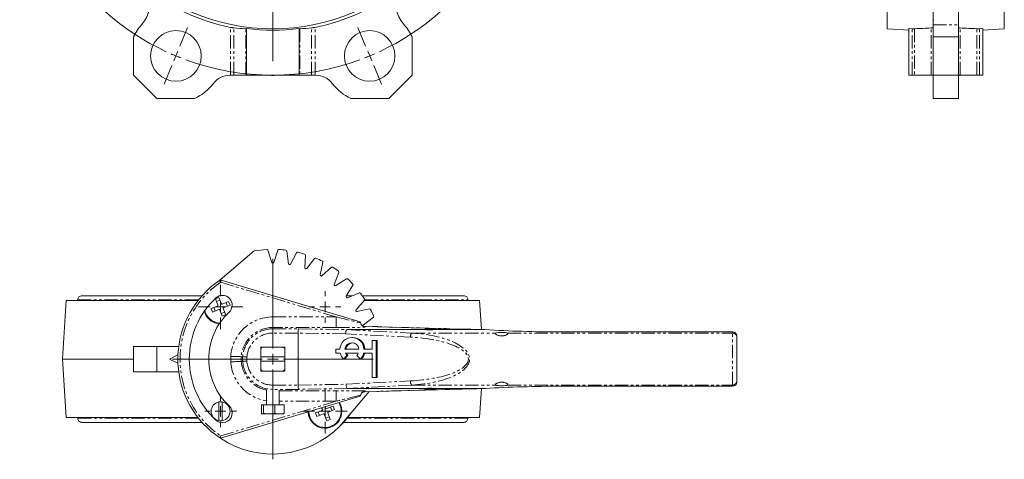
# Model space of a CAD drawing. Header units: millimetres. Extents: x 64 to 548, y -48 to 513.
# Tile 1 of 5: x 64 to 531, y -48 to 160. Entities that reach past the tile are written whole.
import ezdxf

# ---------------------------------------------------------------- set-up
doc = ezdxf.new("R2010")
doc.units = ezdxf.units.MM
doc.linetypes.add('PHANTOM', pattern=[12.7, 6.35, -1.27, 1.27, -1.27, 1.27, -1.27])

# ---------------------------------------------------------------- blocks, each defined once
blk = doc.blocks.new('SW_CENTERMARKSYMBOL_0')
at = {"color": 0, "linetype": 'Continuous', "lineweight": 0}
for p, q in [((-1.91, 4.62), (-5.55, 13.4)), ((93.76, 4.62), (97.39, 13.4)), ((0, 0), (-0.96, 2.31)), ((0, 0), (0.96, -2.31)), ((45.92, -105.87), (45.92, 2.5)), ((91.84, 0), (90.89, -2.31)), ((91.84, 0), (92.8, 2.31)), ((1.91, -4.62), (5.55, -13.4)), ((89.93, -4.62), (86.3, -13.4)), ((40.92, -110.87), (-67.44, -110.87)), ((45.92, -110.87), (43.42, -110.87)), ((45.92, -110.87), (45.92, -108.37)), ((45.92, -110.87), (45.92, -113.37)), ((45.92, -110.87), (48.42, -110.87)), ((50.92, -110.87), (159.29, -110.87)), ((45.92, -115.87), (45.92, -224.23)), ((1.91, -217.11), (5.55, -208.33)), ((89.93, -217.11), (86.3, -208.33)), ((0, -221.73), (-0.96, -224.04)), ((0, -221.73), (0.96, -219.42)), ((91.84, -221.73), (90.89, -219.42)), ((91.84, -221.73), (92.8, -224.04)), ((-1.91, -226.35), (-5.55, -235.13)), ((93.76, -226.35), (97.39, -235.13))]:
    blk.add_line(p, q, dxfattribs=at)
for start, end in [(69.8873, 110.1127), (112.5, 113.6937), (111.3063, 112.5), (67.5, 68.6937), (66.3063, 67.5), (114.8873, 245.1127), (294.8873, 65.1127), (246.3063, 247.5), (247.5, 248.6937), (249.8873, 290.1127), (291.3063, 292.5), (292.5, 293.6937)]:
    blk.add_arc((45.92, -110.87), 120, start, end, dxfattribs=at)
blk = doc.blocks.new('SW_CENTERMARKSYMBOL_1')
at = {"color": 0, "linetype": 'Continuous', "lineweight": 0}
for p, q in [((0, 5), (0, 10.5)), ((-5, 0), (-10.5, 0)), ((0, 0), (-2.5, 0)), ((0, 0), (0, 2.5)), ((0, 0), (0, -2.5)), ((0, 0), (2.5, 0)), ((5, 0), (10.5, 0)), ((0, -5), (0, -10.5))]:
    blk.add_line(p, q, dxfattribs=at)
blk = doc.blocks.new('SW_CENTERMARKSYMBOL_2')
at = {"color": 0, "linetype": 'Continuous', "lineweight": 0}
for p, q in [((0, 5), (0, 47.5)), ((-5, 0), (-47.5, 0)), ((0, 0), (-2.5, 0)), ((0, 0), (0, 2.5)), ((0, 0), (0, -2.5)), ((0, 0), (2.5, 0)), ((5, 0), (47.5, 0)), ((0, -5), (0, -47.5))]:
    blk.add_line(p, q, dxfattribs=at)
blk = doc.blocks.new('SW_CENTERMARKSYMBOL_3')
at = {"color": 0, "linetype": 'Continuous', "lineweight": 0}
for p, q in [((0, 5), (0, 10.5)), ((-5, 0), (-10.5, 0)), ((0, 0), (-2.5, 0)), ((0, 0), (0, 2.5)), ((0, 0), (0, -2.5)), ((0, 0), (2.5, 0)), ((5, 0), (10.5, 0)), ((0, -5), (0, -10.5))]:
    blk.add_line(p, q, dxfattribs=at)
blk = doc.blocks.new('SW_CENTERMARKSYMBOL_4')
at = {"color": 0, "linetype": 'Continuous', "lineweight": 0}
for p, q in [((0, 5), (0, 7.5)), ((-5, 0), (-7.5, 0)), ((0, 0), (-2.5, 0)), ((0, 0), (0, 2.5)), ((0, 0), (0, -2.5)), ((0, 0), (2.5, 0)), ((5, 0), (7.5, 0)), ((0, -5), (0, -7.5))]:
    blk.add_line(p, q, dxfattribs=at)
blk = doc.blocks.new('SW_CENTERMARKSYMBOL_5')
at = {"color": 0, "linetype": 'Continuous', "lineweight": 0}
for p, q in [((0, 5), (0, 7.5)), ((-5, 0), (-7.5, 0)), ((0, 0), (-2.5, 0)), ((0, 0), (0, 2.5)), ((0, 0), (0, -2.5)), ((0, 0), (2.5, 0)), ((5, 0), (7.5, 0)), ((0, -5), (0, -7.5))]:
    blk.add_line(p, q, dxfattribs=at)

msp = doc.modelspace()

# ---------------------------------------------------------------- linework, layer by layer
at = {"color": 7, "linetype": 'Continuous', "lineweight": 15}
for p, q in [((475.73, 155.87), (475.73, 351.87)), ((531.23, 351.87), (531.23, 155.87)), ((497.48, 174.57), (497.48, 157.8)), ((509.48, 157.8), (509.48, 174.57)), ((497.84, 159.97), (497.44, 159.97)), ((171.94, 156.02), (171.94, 133.87)), ((196.94, 133.87), (196.94, 156.02)), ((475.73, 155.87), (485.98, 155.22)), ((487.57, 155.92), (485.98, 156.02)), ((485.98, 133.87), (485.98, 156.02)), ((497.48, 157.8), (497.48, 152)), ((509.48, 157.8), (509.48, 152)), ((520.98, 156.02), (519.39, 155.92)), ((520.98, 156.02), (520.98, 133.87)), ((520.98, 155.22), (531.23, 155.87)), ((118.44, 152), (118.44, 133.87)), ((250.44, 133.87), (250.44, 152)), ((509.48, 152), (497.48, 152)), ((497.48, 152), (497.48, 133.87)), ((509.48, 152), (509.48, 133.87)), ((118.44, 133.87), (129.44, 122.87)), ((164.17, 133.87), (164.4, 133.87)), ((164.4, 133.87), (166.04, 133.87)), ((166.04, 133.87), (171.58, 133.87)), ((171.58, 133.87), (171.94, 133.87)), ((171.94, 133.87), (196.94, 133.87)), ((183.46, 133.77), (183.46, 133.87)), ((183.78, 133.77), (184.65, 133.77)), ((184.65, 133.77), (184.65, 133.87)), ((184.65, 133.77), (184.86, 133.77)), ((184.86, 133.77), (184.86, 133.87)), ((185.31, 133.77), (185.31, 133.87)), ((196.94, 133.87), (197.3, 133.87)), ((197.3, 133.87), (202.84, 133.87)), ((202.84, 133.87), (204.48, 133.87)), ((204.48, 133.87), (204.71, 133.87)), ((239.44, 122.87), (250.44, 133.87)), ((485.98, 133.87), (487.57, 133.87)), ((487.57, 133.87), (488.71, 133.87)), ((488.71, 133.87), (496.63, 133.87)), ((496.63, 133.87), (497.48, 133.87)), ((509.48, 133.87), (497.48, 133.87)), ((497.48, 133.87), (497.48, 122.87)), ((509.48, 133.87), (509.48, 122.87)), ((509.48, 133.87), (510.33, 133.87)), ((509.48, 133.77), (510.06, 133.77)), ((510.06, 133.77), (510.06, 133.87)), ((510.33, 133.87), (518.25, 133.87)), ((518.25, 133.87), (519.39, 133.87)), ((519.39, 133.87), (520.98, 133.87)), ((129.44, 122.87), (147.38, 122.87)), ((221.5, 122.87), (239.44, 122.87)), ((497.48, 122.87), (509.48, 122.87)), ((158.33, 36), (175.58, 50.58)), ((182.08, 50.92), (183.97, 45.16)), ((184.91, 45.17), (186.78, 50.93)), ((191.07, 50.55), (191.94, 44.55)), ((192.85, 44.39), (195.7, 49.73)), ((199.86, 48.62), (199.67, 42.56)), ((200.55, 42.24), (204.28, 47.01)), ((208.19, 45.19), (206.94, 39.26)), ((207.75, 38.79), (212.26, 42.84)), ((215.79, 40.37), (213.53, 34.75)), ((214.25, 34.15), (219.39, 37.35)), ((160.02, 36.71), (225.86, 16.94)), ((222.43, 34.31), (219.24, 29.16)), ((157.24, 27.91), (158.89, 28.56)), ((158.89, 28.56), (160.09, 25.53)), ((222.08, 29.34), (219.36, 29.34)), ((219.84, 28.44), (225.46, 30.71)), ((86.44, 27.09), (84.69, -0.66)), ((86.44, 27.09), (149.02, 27.09)), ((91.94, 27.34), (91.94, 27.09)), ((155.22, 23.3), (158.26, 24.49)), ((157.12, 22.13), (156.47, 23.79)), ((158.43, 24.88), (157.24, 27.91)), ((157.73, 26.66), (159.38, 27.31)), ((160.47, 25.36), (163.51, 26.55)), ((164.16, 24.89), (161.12, 23.7)), ((162.26, 26.06), (162.91, 24.4)), ((163.51, 26.55), (164.16, 24.89)), ((227.93, 27.18), (223.89, 22.66)), ((227.85, 27.09), (282.44, 27.09)), ((276.94, 27.09), (276.94, 27.34)), ((283.31, 13.34), (282.44, 27.09)), ((155.88, 21.64), (155.22, 23.3)), ((158.91, 22.83), (155.88, 21.64)), ((160.49, 19.63), (159.3, 22.66)), ((161.66, 21.53), (160, 20.88)), ((162.15, 20.28), (160.49, 19.63)), ((160.96, 23.31), (162.15, 20.28)), ((224.35, 21.85), (230.28, 23.11)), ((232.1, 19.2), (227.34, 15.46)), ((228.1, 14.82), (228.07, 14.82)), ((274.25, 13.56), (228.1, 14.82)), ((231.77, 14.72), (233.71, 14.79)), ((196.44, -12.99), (196.44, 11.68)), ((219.87, 13.3), (256.96, 13.3)), ((222.41, 9.58), (221.95, 9.58)), ((256.94, 13.8), (256.44, 13.51)), ((256.44, 13.51), (256.44, 13.38)), ((260.23, 13.51), (256.44, 13.51)), ((256.94, 13.8), (259.95, 13.8)), ((259.95, 13.8), (260.2, 13.8)), ((260.2, 13.8), (260.94, 13.8)), ((260.23, 13.51), (260.23, 13.2)), ((261.44, 13.51), (260.48, 13.51)), ((260.48, 13.23), (260.48, 13.51)), ((260.92, 13.3), (284.99, 13.3)), ((261.44, 13.51), (260.94, 13.8)), ((261.44, 13.38), (261.44, 13.51)), ((274.25, 13.56), (274.22, 13.56)), ((402.44, 12.24), (320.99, 12.24)), ((320.99, 12.24), (320.99, 12.22)), ((402.44, 12.24), (402.44, 12.22)), ((404.44, 10.22), (404.44, 9.71)), ((404.44, 9.71), (404.44, -11.02)), ((118.44, 5.34), (118.44, -6.66)), ((129.44, 5.34), (118.44, 5.34)), ((129.44, 5.34), (129.44, -6.66)), ((139.84, 5.34), (129.44, 5.34)), ((190.09, 4.99), (178.79, 4.99)), ((178.79, 4.99), (178.79, -6.31)), ((190.09, -6.31), (190.09, 4.99)), ((231.47, 8.09), (231.47, 4.09)), ((233.38, 8.09), (231.47, 8.09)), ((233.38, -9.41), (233.38, 8.09)), ((233.38, 8.09), (233.84, 8.09)), ((233.84, -9.41), (233.84, 8.09)), ((139.49, 1.34), (135.44, -0.66)), ((170.14, 0.44), (169.49, 0.47)), ((178.79, 0.34), (190.09, 0.34)), ((214.34, 4.09), (214.34, 2.09)), ((216.26, 4.09), (214.34, 4.09)), ((214.34, 2.09), (216.42, 2.09)), ((219.6, 1.11), (217.91, -0.66)), ((220.05, 1.11), (218.37, -0.66)), ((218.66, 4.09), (225.25, 4.09)), ((224.97, 2.09), (218.94, 2.09)), ((219.6, 1.11), (220.05, 1.11)), ((225.99, -0.66), (224.31, 1.11)), ((227.49, 2.09), (231.47, 2.09)), ((231.47, 4.09), (227.64, 4.09)), ((231.47, 2.09), (231.47, -9.41)), ((84.69, -0.66), (86.44, -28.41)), ((84.69, -0.66), (118.44, -0.66)), ((135.44, -0.66), (139.49, -2.66)), ((169.49, -1.78), (170.14, -1.75)), ((190.09, -1.66), (178.79, -1.66)), ((217.91, -0.66), (218.37, -0.66)), ((225.99, -0.66), (226.45, -0.66)), ((129.44, -6.66), (118.44, -6.66)), ((139.84, -6.66), (129.44, -6.66)), ((178.79, -6.31), (190.09, -6.31)), ((231.47, -9.41), (233.38, -9.41)), ((233.38, -9.41), (233.84, -9.41)), ((320.99, -13.55), (320.99, -13.54)), ((320.99, -13.55), (402.44, -13.55)), ((402.44, -13.55), (402.44, -13.54)), ((404.44, -11.02), (404.44, -11.54)), ((225.86, -18.25), (159.57, -38.16)), ((181.44, -15.09), (181.44, -22.31)), ((187.44, -22.31), (187.44, -15.4)), ((230.13, -16.08), (216.26, -32.47)), ((220.08, -14.6), (257.01, -14.6)), ((228.07, -16.13), (228.1, -16.13)), ((228.1, -16.13), (274.25, -14.87)), ((256.44, -14.69), (256.44, -14.7)), ((256.44, -14.7), (256.73, -15.2)), ((256.44, -14.7), (260.23, -14.7)), ((260.07, -15.2), (256.73, -15.2)), ((260.07, -15.2), (260.32, -15.2)), ((260.23, -14.52), (260.23, -14.7)), ((261.15, -15.2), (260.32, -15.2)), ((260.48, -14.7), (260.48, -14.54)), ((260.48, -14.7), (261.44, -14.7)), ((260.87, -14.6), (285.16, -14.6)), ((261.15, -15.2), (261.44, -14.7)), ((261.44, -14.7), (261.44, -14.69)), ((274.22, -14.87), (274.25, -14.87)), ((282.44, -28.41), (283.31, -14.65)), ((158.89, -29.83), (158.89, -20.98)), ((160.49, -20.98), (160.49, -29.83)), ((179.02, -22.31), (179.02, -26.23)), ((179.02, -22.31), (180.02, -22.31)), ((180.02, -22.31), (180.02, -26.23)), ((180.02, -22.31), (185.44, -22.31)), ((185.44, -22.31), (185.44, -26.23)), ((185.44, -22.31), (189.87, -22.31)), ((189.87, -22.31), (189.87, -26.23)), ((209.29, -23.22), (209.58, -23.97)), ((209.97, -24.14), (213.01, -22.95)), ((213.01, -22.95), (213.66, -24.61)), ((182.73, -26.68), (179.52, -26.68)), ((182.73, -26.68), (187.65, -26.68)), ((187.65, -26.68), (189.44, -26.68)), ((204.72, -26.2), (207.76, -25.01)), ((205.37, -27.86), (204.72, -26.2)), ((208.41, -26.67), (205.37, -27.86)), ((206.62, -27.37), (205.97, -25.71)), ((207.93, -24.62), (207.58, -23.74)), ((209.99, -29.87), (208.8, -26.84)), ((211.15, -27.97), (209.5, -28.62)), ((210.45, -26.19), (211.64, -29.22)), ((213.66, -24.61), (210.62, -25.8)), ((211.76, -23.44), (212.41, -25.1)), ((149.02, -28.41), (86.44, -28.41)), ((91.94, -28.41), (91.94, -28.66)), ((211.64, -29.22), (209.99, -29.87)), ((282.44, -28.41), (219.7, -28.41)), ((276.94, -28.66), (276.94, -28.41))]:
    msp.add_line(p, q, dxfattribs=at)
at = {"color": 8, "linetype": 'PHANTOM', "lineweight": 0}
for p, q in [((164.4, 133.87), (164.4, 156.54)), ((166.04, 133.87), (166.04, 156.27)), ((171.58, 133.87), (171.58, 155.89)), ((197.3, 155.89), (197.3, 133.87)), ((202.84, 133.87), (202.84, 156.27)), ((204.48, 133.87), (204.48, 156.54)), ((487.57, 133.87), (487.57, 155.92)), ((488.71, 155.89), (488.71, 133.87)), ((496.63, 133.87), (496.63, 156.27)), ((497.48, 157.8), (509.48, 157.8)), ((510.33, 133.87), (510.33, 156.27)), ((518.25, 133.87), (518.25, 155.89)), ((519.39, 133.87), (519.39, 155.92)), ((183.78, 133.77), (183.78, 133.87)), ((159.73, 35.75), (159.17, 36.58)), ((159.73, 35.75), (160.02, 36.71)), ((214.42, 19.33), (159.73, 35.75)), ((91.94, 27.34), (149.21, 27.34)), ((228.03, 27.34), (276.94, 27.34)), ((184.44, 14.33), (184.44, 19.33)), ((184.44, 19.33), (214.42, 19.33)), ((214.42, 14.33), (214.42, 19.33)), ((184.44, 13.69), (184.44, 14.33)), ((214.42, 14.33), (184.44, 14.33)), ((274.22, 13.56), (228.07, 14.82)), ((184.44, 13.69), (196.75, 13.69)), ((184.44, 13.69), (184.44, 11.69)), ((196.44, 11.69), (184.44, 11.69)), ((196.44, 11.69), (196.44, 11.69)), ((218.93, 11.31), (196.44, 11.68)), ((196.75, 13.69), (219.87, 13.3)), ((249.66, 9.71), (218.93, 11.31)), ((219.51, 13.28), (250.27, 11.68)), ((250.27, 11.68), (290.11, 11.68)), ((295.77, 11.68), (402.44, 11.68)), ((402.44, 12.22), (320.99, 12.22)), ((402.44, 11.68), (402.44, 12.22)), ((402.44, -13), (402.44, 11.68)), ((164.5, -1.95), (164.5, 0.64)), ((169.49, 0.47), (169.49, -1.78)), ((170.14, -1.75), (170.14, 0.44)), ((172.14, 0.36), (172.14, -1.6)), ((184.44, -13), (196.44, -13)), ((184.44, -13), (184.44, -15)), ((196.44, -12.99), (219.13, -12.61)), ((219.13, -12.61), (249.67, -11.02)), ((250.28, -13), (219.71, -14.59)), ((250.28, -13), (290.11, -13)), ((295.77, -13), (402.44, -13)), ((320.99, -13.54), (402.44, -13.54)), ((402.44, -13.54), (402.44, -13)), ((184.44, -15.24), (184.44, -15)), ((196.75, -15), (184.44, -15)), ((187.44, -15.64), (214.42, -15.64)), ((220.08, -14.6), (196.75, -15)), ((214.42, -15.64), (214.42, -20.64)), ((228.07, -16.13), (274.22, -14.87)), ((159.73, -37.06), (214.42, -20.64)), ((214.42, -20.64), (187.44, -20.64)), ((149.21, -28.66), (91.94, -28.66)), ((276.94, -28.66), (219.67, -28.66))]:
    msp.add_line(p, q, dxfattribs=at)
at = {"color": 7, "linetype": 'Continuous', "lineweight": 15, "flags": 128}
for points in [[(179.47, 4.99), (179.12, 4.67), (178.79, 4.32)], [(190.09, 4.32), (189.76, 4.67), (189.41, 4.99)], [(178.79, -5.63), (179.12, -5.98), (179.47, -6.31)], [(189.41, -6.31), (189.76, -5.98), (190.09, -5.63)], [(260.07, -15.2), (260.13, -15.01), (260.23, -14.7)], [(260.48, -14.7), (260.38, -15.01), (260.32, -15.2)]]:
    msp.add_lwpolyline(points, dxfattribs=at)
at = {"color": 7, "linetype": 'Continuous', "lineweight": 15}
for centre, radius in [((184.44, 253.87), 98), ((138.52, 143.01), 12), ((230.36, 143.01), 12)]:
    msp.add_circle(centre, radius, dxfattribs=at)
for centre, radius, start, end in [((111.13, 167.88), 15, 317.7548, 26.4971), ((184.44, 253.87), 99.37, 232.939, 258.3649), ((184.44, 253.87), 99.37, 281.6351, 307.061), ((257.75, 167.88), 15, 153.5029, 222.2452), ((138.52, 143.01), 22, 137.7548, 155.8722), ((184.44, 253.87), 98.65, 262.7202, 277.2798), ((230.36, 143.01), 22, 24.1278, 42.2452), ((164.17, 123.87), 10, 90, 143.2767), ((204.71, 123.87), 10, 36.7233, 90), ((138.52, 143.01), 22, 293.7655, 323.2767), ((230.36, 143.01), 22, 216.7233, 246.2345), ((184.44, -0.66), 52, 93.1568, 99.8162), ((181.6, 50.77), 0.5, 18.2182, 93.1815), ((187.26, 50.77), 0.5, 86.8672, 160.9819), ((184.44, -0.66), 52, 83.1568, 86.8672), ((190.58, 50.48), 0.5, 8.1935, 83.1568), ((196.14, 49.5), 0.5, 76.8672, 151.9648), ((184.44, -0.66), 52, 73.1568, 76.8672), ((199.36, 48.64), 0.5, 358.1935, 73.1568), ((204.67, 46.7), 0.5, 66.8672, 141.9648), ((184.44, -0.66), 52, 63.1568, 66.8672), ((184.44, 45.35), 0.5, 201.2165, 338.9625), ((192.43, 44.65), 0.5, 191.2165, 328.9625), ((200.17, 42.57), 0.5, 181.2165, 318.9625), ((207.7, 45.3), 0.5, 348.1935, 63.1568), ((212.59, 42.47), 0.5, 56.8672, 131.9648), ((184.44, -0.66), 52, 53.1568, 56.8672), ((207.44, 39.18), 0.5, 171.2165, 308.9625), ((215.32, 40.56), 0.5, 338.1935, 53.1568), ((219.65, 36.93), 0.5, 46.8672, 121.9648), ((184.44, -0.66), 45, 124.1656, 177.4527), ((159.73, 35.75), 1, 73.2849, 124.1656), ((214.01, 34.58), 0.5, 161.2165, 298.9625), ((184.44, -0.66), 52, 43.1568, 46.8672), ((222.01, 34.57), 0.5, 328.1935, 43.1568), ((184.44, -0.66), 39.6, 133, 227), ((160.57, 24.94), 4.6, 313, 133), ((219.68, 28.91), 0.5, 151.2165, 288.9625), ((225.64, 30.24), 0.5, 36.8672, 111.9648), ((184.44, -0.66), 52, 33.1568, 36.8672), ((158.15, 24.77), 0.3, 291.4363, 21.4363), ((160.36, 25.64), 0.3, 201.4363, 291.4363), ((161.23, 23.42), 0.3, 111.4363, 201.4363), ((227.56, 27.51), 0.5, 318.1935, 33.1568), ((159.69, 24.09), 8, 195.0992, 225), ((159.69, 24.09), 7.68, 193.1217, 266.9915), ((184.44, -0.66), 30.4, 133, 227), ((159.02, 22.55), 0.3, 21.4363, 111.4363), ((224.28, 22.35), 0.5, 141.2165, 278.9625), ((230.38, 22.62), 0.5, 26.8672, 101.9648), ((184.44, -0.66), 52, 23.1568, 26.8672), ((231.79, 19.6), 0.5, 308.1935, 23.1568), ((159.69, 24.09), 8, 225, 265.6548), ((184.44, -0.66), 45, 21.4998, 21.8605), ((227.67, 15.08), 0.5, 131.2165, 181.9647), ((233.73, 14.29), 0.5, 47.8091, 91.9648), ((221.95, 3.84), 5.7, 2.6018, 177.3982), ((222.28, 3.75), 5.83, 3.3939, 88.7137), ((221.95, 3.74), 3.32, 6.1069, 173.8931), ((222.49, 3.69), 3.4, 95.1896, 173.1198), ((184.44, -0.66), 45, 177.4527, 182.5473), ((222.33, 3.52), 6.08, 193.534, 223.4225), ((222.14, 3.52), 3.51, 203.9926, 223.5173), ((222.6, 3.52), 3.51, 203.9926, 223.5173), ((221.77, 3.52), 3.51, 316.4827, 336.0074), ((221.58, 3.52), 6.08, 316.5775, 346.466), ((222.03, 3.52), 6.08, 316.5775, 346.466), ((184.44, -0.66), 45, 182.5473, 236.4427), ((184.44, -0.66), 45, 338.1395, 338.5002), ((159.69, -25.4), 4.5, 100.2403, 259.7597), ((160.57, -26.25), 4.6, 227, 47), ((159.69, -25.4), 4.5, 79.7597, 100.2403), ((159.69, -25.4), 4.5, 280.2403, 79.7597), ((209.19, -25.4), 7.69, 181.1678, 32.2623), ((209.19, -25.4), 8, 225, 31.6356), ((209.19, -25.4), 8, 181.7946, 225), ((207.65, -24.73), 0.3, 291.4363, 21.4363), ((208.52, -26.95), 0.3, 21.4363, 111.4363), ((209.86, -23.86), 0.3, 201.4363, 291.4363), ((210.73, -26.08), 0.3, 111.4363, 201.4363), ((184.44, -0.66), 45, 315, 324.5392), ((159.69, -25.4), 4.5, 259.7597, 280.2403), ((184.44, -0.66), 45, 236.4427, 315)]:
    msp.add_arc(centre, radius, start, end, dxfattribs=at)
at = {"color": 8, "linetype": 'PHANTOM', "lineweight": 0}
for centre, radius, start, end in [((184.44, -0.66), 44, 124.1656, 235.8344), ((184.44, -0.66), 19.98, 90, 176.2751), ((184.44, -0.66), 14.99, 90, 175.699), ((184.44, -2.65), 47, 21.2955, 21.8244), ((184.44, -0.66), 14.34, 90, 175.6029), ((184.44, -0.66), 12.34, 90, 175.2603), ((252.42, 9.93), 2.77, 140.9078, 184.6858), ((402.45, 9.69), 1.99, 0.3734, 90.3686), ((184.44, -0.66), 19.98, 183.7249, 261.3656), ((184.44, -0.66), 14.99, 184.301, 258.455), ((184.44, -0.66), 14.34, 184.3971, 270), ((184.44, -0.66), 12.34, 184.3982, 270), ((252.44, -11.25), 2.77, 175.3273, 219.0808), ((402.45, -11.01), 1.99, 269.6299, 359.6251), ((184.44, 1.34), 47, 338.1756, 338.7045)]:
    msp.add_arc(centre, radius, start, end, dxfattribs=at)
at = {"color": 7, "linetype": 'Continuous', "lineweight": 15}
for centre, major_axis, ratio, start_param, end_param in [((175.57, 253.87), (98.46, 0), 0.995936, 4.615392, 4.671811), ((193.31, 253.87), (98.46, 0), 0.995936, 4.752967, 4.809386), ((483.01, 253.87), (140.61, 0), 0.697362, 4.752967, 4.809386), ((523.95, 253.87), (140.61, 0), 0.697362, 4.615392, 4.671811), ((196.75, 11.69), (0.02, 2), 0.156539, 0.053676, 1.572113), ((202.98, 11.58), (6.54, -0.11), 0.305589, 3.144226, 3.146733), ((219.54, 11.31), (0.07, 2), 0.305422, 0.163354, 1.581302), ((277.14, 10.34), (57.64, -2.94), 0.00581, 3.028246, 3.131242), ((258.94, 13.38), (2.5, 0), 0.052408, 3.141593, 3.798204), ((258.94, 13.54), (2.5, 0), 0.16199, 3.798204, 5.626574), ((258.94, 13.38), (2.5, 0), 0.052408, 5.626574, 6.283185), ((320.99, 18.25), (101, 0), 0.052408, 4.230992, 4.349616), ((320.99, 28.58), (101, 0), 0.16199, 4.347935, 4.712389), ((292.94, 11.52), (3, 0), 0.16199, 0.340256, 2.801336), ((402.44, 10.22), (0, 2), 0.999916, 4.712389, 6.283185), ((202.98, -12.89), (6.54, 0.11), 0.305589, 3.136452, 3.13896), ((196.75, -13), (-0.02, 2), 0.156539, 1.56948, 3.087916), ((219.75, -12.61), (-0.07, 2), 0.305421, 1.560274, 2.977914), ((320.99, -29.93), (101, 0), 0.162323, 1.570796, 1.933389), ((292.94, -12.83), (3, 0), 0.162323, 3.480433, 5.944345), ((402.44, -11.54), (0, 2), 0.999915, 3.141593, 4.712389), ((277.17, -11.65), (57.46, 2.94), 0.005839, 3.151973, 3.255277), ((258.94, -14.69), (2.5, 0), 0.052408, 2.450617, 3.141593), ((258.94, -14.86), (2.5, 0), 0.162323, 0.690976, 2.450617), ((258.94, -14.69), (2.5, 0), 0.052408, 0, 0.690976), ((320.99, -19.56), (101, 0), 0.052408, 1.931698, 2.052194)]:
    msp.add_ellipse(centre, major_axis=major_axis, ratio=ratio, start_param=start_param, end_param=end_param, dxfattribs=at)
at = {"color": 8, "linetype": 'PHANTOM', "lineweight": 0}
for centre, major_axis, ratio, start_param, end_param in [((213.37, 19.64), (19.45, -4.8), 0.002724, 4.766918, 5.423119), ((213.37, 14.65), (20.89, -0.02), 0.015035, 4.762552, 5.503742), ((244.43, -0.66), (32.71, 0), 0.320988, 4.873308, 7.693387), ((245.04, -0.66), (32.71, 0), 0.382128, 4.873308, 7.693387), ((213.37, -15.96), (20.89, 0.02), 0.015035, 0.779444, 1.520634), ((213.37, -20.95), (19.45, 4.8), 0.002724, 0.860066, 1.516267)]:
    msp.add_ellipse(centre, major_axis=major_axis, ratio=ratio, start_param=start_param, end_param=end_param, dxfattribs=at)
at = {"color": 7, "linetype": 'Continuous', "lineweight": 15}
for points, knots in [([(166.04, 156.27), (165.94, 156.28), (165.84, 156.29), (165.6, 156.33), (165.46, 156.35), (165.18, 156.39), (165.03, 156.42), (164.72, 156.48), (164.56, 156.51), (164.4, 156.54)], [0, 0, 0, 0, 0.25, 0.25, 0.5, 0.5, 0.75, 0.75, 1, 1, 1, 1]), ([(171.94, 155.92), (171.94, 155.91), (171.91, 155.9), (171.79, 155.89), (171.7, 155.89), (171.58, 155.89)], [0, 0, 0, 0, 0.5, 0.5, 1, 1, 1, 1]), ([(197.3, 155.89), (197.18, 155.89), (197.1, 155.89), (196.97, 155.9), (196.94, 155.91), (196.94, 155.92)], [0, 0, 0, 0, 0.5, 0.5, 1, 1, 1, 1]), ([(204.48, 156.54), (204.32, 156.51), (204.17, 156.48), (203.86, 156.42), (203.7, 156.39), (203.42, 156.35), (203.29, 156.33), (203.04, 156.29), (202.94, 156.28), (202.84, 156.27)], [0, 0, 0, 0, 0.25, 0.25, 0.5, 0.5, 0.75, 0.75, 1, 1, 1, 1]), ([(488.71, 155.89), (488.54, 155.89), (488.36, 155.89), (487.97, 155.9), (487.77, 155.91), (487.57, 155.92)], [0, 0, 0, 0, 0.5, 0.5, 1, 1, 1, 1]), ([(497.48, 156.54), (497.48, 156.51), (497.46, 156.48), (497.39, 156.42), (497.33, 156.39), (497.18, 156.35), (497.09, 156.33), (496.88, 156.29), (496.76, 156.28), (496.63, 156.27)], [0, 0, 0, 0, 0.25, 0.25, 0.5, 0.5, 0.75, 0.75, 1, 1, 1, 1]), ([(510.33, 156.27), (510.2, 156.28), (510.08, 156.29), (509.87, 156.33), (509.78, 156.35), (509.63, 156.39), (509.57, 156.42), (509.5, 156.48), (509.48, 156.51), (509.48, 156.54)], [0, 0, 0, 0, 0.25, 0.25, 0.5, 0.5, 0.75, 0.75, 1, 1, 1, 1]), ([(519.39, 155.92), (519.19, 155.91), (518.99, 155.9), (518.6, 155.89), (518.41, 155.89), (518.25, 155.89)], [0, 0, 0, 0, 0.5, 0.5, 1, 1, 1, 1]), ([(91.94, 27.34), (91.94, 27.51), (91.96, 27.69), (92.07, 28.08), (92.16, 28.28), (92.43, 28.68), (92.61, 28.86), (93.06, 29.16), (93.33, 29.27), (93.6, 29.32)], [0, 0, 0, 0, 0.25, 0.25, 0.5, 0.5, 0.75, 0.75, 1, 1, 1, 1]), ([(151.08, 29.34), (148.35, 29.34), (142.18, 29.34), (133.29, 29.34), (125.19, 29.34), (118.53, 29.34), (113.09, 29.34), (108.27, 29.34), (104.95, 29.34), (102.76, 29.34), (101.46, 29.34), (100.29, 29.34), (99.22, 29.34), (98.14, 29.34), (96.97, 29.34), (95.76, 29.34), (94.69, 29.34), (93.86, 29.33), (93.69, 29.32), (93.6, 29.32)], [0, 0, 0, 0, 0.081862, 0.185316, 0.288371, 0.365687, 0.442698, 0.519713, 0.596418, 0.626325, 0.65541, 0.68369, 0.711181, 0.739786, 0.777119, 0.823095, 0.876501, 0.935961, 1, 1, 1, 1]), ([(275.28, 29.32), (275.19, 29.32), (275.03, 29.34), (274.36, 29.34), (273.55, 29.34), (272.68, 29.34), (271.45, 29.34), (269.48, 29.34), (265.95, 29.34), (261.05, 29.34), (254.54, 29.34), (246.98, 29.34), (238.4, 29.34), (231.62, 29.34), (227.57, 29.34), (226.88, 29.34)], [0, 0, 0, 0, 0.062888, 0.119889, 0.169577, 0.210666, 0.243756, 0.32569, 0.409676, 0.5226, 0.635654, 0.749005, 0.862702, 0.9765, 1, 1, 1, 1]), ([(276.94, 27.34), (276.94, 27.51), (276.92, 27.69), (276.81, 28.08), (276.72, 28.28), (276.45, 28.68), (276.27, 28.86), (275.82, 29.16), (275.56, 29.27), (275.28, 29.32)], [0, 0, 0, 0, 0.25, 0.25, 0.5, 0.5, 0.75, 0.75, 1, 1, 1, 1]), ([(225.86, 16.94), (225.86, 16.94), (225.88, 16.89), (225.95, 16.72), (226, 16.6), (226.05, 16.47)], [0, 0, 0, 0, 0.5, 0.5, 1, 1, 1, 1]), ([(226.31, 15.84), (226.4, 15.61), (226.52, 15.42), (226.79, 15.07), (226.95, 14.93), (227.29, 14.69), (227.47, 14.6), (227.84, 14.47), (228.04, 14.43), (228.23, 14.42)], [0, 0, 0, 0, 0.25, 0.25, 0.5, 0.5, 0.75, 0.75, 1, 1, 1, 1]), ([(226.4, 15.73), (226.53, 15.54), (226.69, 15.37), (226.97, 15.17), (227.06, 15.11), (227.27, 15.01), (227.38, 14.96), (227.49, 14.93)], [0, 0, 0, 0, 0.5, 0.5, 0.75, 0.75, 1, 1, 1, 1]), ([(284.99, 13.3), (285, 13.3), (285.02, 13.3), (285.04, 13.3), (285.06, 13.3), (285.08, 13.3), (285.1, 13.3), (285.1, 13.3), (285.11, 13.3), (285.12, 13.3), (285.13, 13.3), (285.13, 13.3), (285.14, 13.3), (285.14, 13.3), (285.14, 13.3), (285.14, 13.3)], [0, 0, 0, 0, 0.0000562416, 0.0000562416, 0.0000562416, 0.000110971, 0.000110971, 0.000110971, 0.0001347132, 0.0001347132, 0.0001347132, 0.0001589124, 0.0001589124, 0.0001589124, 0.0001732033, 0.0001732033, 0.0001732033, 0.0001732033]), ([(295.77, 11.68), (295.85, 11.64), (295.9, 11.6), (295.95, 11.49), (295.94, 11.43), (295.88, 11.3), (295.82, 11.23), (295.64, 11.07), (295.53, 10.99), (295.26, 10.84), (295.11, 10.76), (294.75, 10.62), (294.56, 10.55), (294.24, 10.47), (294.13, 10.44), (293.91, 10.39), (293.79, 10.37), (293.44, 10.33), (293.19, 10.31), (292.7, 10.31), (292.45, 10.33), (291.97, 10.39), (291.75, 10.44), (291.32, 10.55), (291.13, 10.62), (290.77, 10.76), (290.62, 10.84), (290.35, 11), (290.24, 11.07), (290.06, 11.23), (290, 11.3), (289.94, 11.43), (289.93, 11.49), (289.98, 11.6), (290.03, 11.64), (290.11, 11.68)], [0, 0, 0, 0, 0.0625, 0.0625, 0.125, 0.125, 0.1875, 0.1875, 0.25, 0.25, 0.3125, 0.3125, 0.375, 0.375, 0.40625, 0.40625, 0.4375, 0.4375, 0.5, 0.5, 0.5625, 0.5625, 0.625, 0.625, 0.6875, 0.6875, 0.75, 0.75, 0.8125, 0.8125, 0.875, 0.875, 0.9375, 0.9375, 1, 1, 1, 1]), ([(169.49, 0.47), (169.48, 0.47), (169.43, 0.47), (169.28, 0.48), (169.17, 0.48), (168.91, 0.49), (168.75, 0.5), (168.38, 0.51), (168.17, 0.52), (167.71, 0.53), (167.47, 0.54), (166.93, 0.56), (166.65, 0.57), (166.06, 0.59), (165.76, 0.6), (165.29, 0.62), (165.13, 0.62), (164.82, 0.63), (164.66, 0.64), (164.5, 0.64)], [0, 0, 0, 0, 0.125, 0.125, 0.25, 0.25, 0.375, 0.375, 0.5, 0.5, 0.625, 0.625, 0.75, 0.75, 0.875, 0.875, 0.9375, 0.9375, 1, 1, 1, 1]), ([(170.14, 0.44), (170.15, 0.44), (170.17, 0.44), (170.23, 0.44), (170.27, 0.44), (170.38, 0.44), (170.44, 0.43), (170.59, 0.43), (170.67, 0.42), (170.85, 0.42), (170.95, 0.41), (171.17, 0.4), (171.28, 0.4), (171.51, 0.39), (171.63, 0.39), (171.88, 0.38), (172.01, 0.37), (172.14, 0.36)], [0, 0, 0, 0, 0.125, 0.125, 0.25, 0.25, 0.375, 0.375, 0.5, 0.5, 0.625, 0.625, 0.75, 0.75, 0.875, 0.875, 1, 1, 1, 1]), ([(169.49, -1.78), (169.48, -1.78), (169.43, -1.78), (169.28, -1.79), (169.17, -1.79), (168.91, -1.8), (168.75, -1.81), (168.38, -1.82), (168.17, -1.83), (167.71, -1.84), (167.47, -1.85), (166.93, -1.87), (166.65, -1.88), (166.06, -1.9), (165.76, -1.91), (165.29, -1.93), (165.13, -1.93), (164.82, -1.94), (164.66, -1.95), (164.5, -1.95)], [0, 0, 0, 0, 0.125, 0.125, 0.25, 0.25, 0.375, 0.375, 0.5, 0.5, 0.625, 0.625, 0.75, 0.75, 0.875, 0.875, 0.9375, 0.9375, 1, 1, 1, 1]), ([(170.14, -1.75), (170.15, -1.75), (170.22, -1.75), (170.43, -1.73), (170.58, -1.72), (170.94, -1.69), (171.16, -1.68), (171.63, -1.64), (171.88, -1.62), (172.13, -1.6)], [0, 0, 0, 0, 0.25, 0.25, 0.5, 0.5, 0.75, 0.75, 1, 1, 1, 1]), ([(290.11, -13), (290.03, -12.96), (289.98, -12.91), (289.93, -12.81), (289.94, -12.75), (290, -12.61), (290.07, -12.54), (290.24, -12.39), (290.35, -12.31), (290.62, -12.15), (290.77, -12.08), (291.13, -11.93), (291.32, -11.86), (291.74, -11.75), (291.97, -11.7), (292.44, -11.64), (292.69, -11.62), (293.18, -11.62), (293.43, -11.64), (293.78, -11.69), (293.9, -11.71), (294.13, -11.75), (294.24, -11.78), (294.55, -11.86), (294.75, -11.93), (295.11, -12.07), (295.26, -12.15), (295.53, -12.31), (295.64, -12.39), (295.82, -12.54), (295.88, -12.61), (295.94, -12.75), (295.95, -12.81), (295.9, -12.91), (295.85, -12.96), (295.77, -13)], [0, 0, 0, 0, 0.0625, 0.0625, 0.125, 0.125, 0.1875, 0.1875, 0.25, 0.25, 0.3125, 0.3125, 0.375, 0.375, 0.4375, 0.4375, 0.5, 0.5, 0.5625, 0.5625, 0.59375, 0.59375, 0.625, 0.625, 0.6875, 0.6875, 0.75, 0.75, 0.8125, 0.8125, 0.875, 0.875, 0.9375, 0.9375, 1, 1, 1, 1]), ([(226.05, -17.78), (226, -17.91), (225.95, -18.03), (225.88, -18.2), (225.86, -18.25), (225.86, -18.25)], [0, 0, 0, 0, 0.5, 0.5, 1, 1, 1, 1]), ([(226.31, -17.15), (226.4, -16.92), (226.52, -16.73), (226.79, -16.39), (226.95, -16.24), (227.29, -16), (227.47, -15.91), (227.75, -15.81), (227.85, -15.79), (228.04, -15.75), (228.14, -15.73), (228.23, -15.73)], [0, 0, 0, 0, 0.25, 0.25, 0.5, 0.5, 0.75, 0.75, 0.875, 0.875, 1, 1, 1, 1]), ([(227.49, -16.24), (227.38, -16.27), (227.27, -16.32), (227.06, -16.42), (226.97, -16.48), (226.69, -16.68), (226.53, -16.85), (226.4, -17.04)], [0, 0, 0, 0, 0.25, 0.25, 0.5, 0.5, 1, 1, 1, 1]), ([(285.32, -14.61), (285.32, -14.61), (285.3, -14.61), (285.28, -14.6), (285.26, -14.6), (285.22, -14.6), (285.19, -14.6), (285.16, -14.6)], [0, 0, 0, 0, 0.25, 0.25, 0.5, 0.5, 1, 1, 1, 1]), ([(179.52, -26.68), (179.47, -26.68), (179.43, -26.67), (179.35, -26.63), (179.3, -26.6), (179.18, -26.48), (179.1, -26.37), (179.02, -26.23)], [0, 0, 0, 0, 0.25, 0.25, 0.5, 0.5, 1, 1, 1, 1]), ([(182.73, -26.68), (182.27, -26.68), (181.81, -26.64), (180.9, -26.48), (180.46, -26.37), (180.02, -26.23)], [0, 0, 0, 0, 0.5, 0.5, 1, 1, 1, 1]), ([(185.44, -26.23), (185, -26.37), (184.55, -26.48), (183.64, -26.64), (183.19, -26.68), (182.73, -26.68)], [0, 0, 0, 0, 0.5, 0.5, 1, 1, 1, 1]), ([(187.65, -26.68), (187.47, -26.68), (187.28, -26.67), (186.9, -26.63), (186.72, -26.6), (186.17, -26.48), (185.8, -26.37), (185.44, -26.23)], [0, 0, 0, 0, 0.25, 0.25, 0.5, 0.5, 1, 1, 1, 1]), ([(189.36, -26.68), (189.41, -26.68), (189.45, -26.67), (189.53, -26.63), (189.58, -26.6), (189.7, -26.48), (189.78, -26.37), (189.87, -26.23)], [0, 0, 0, 0, 0.25, 0.25, 0.5, 0.5, 1, 1, 1, 1]), ([(93.6, -30.63), (93.33, -30.58), (93.06, -30.47), (92.61, -30.17), (92.43, -29.99), (92.16, -29.59), (92.07, -29.39), (91.96, -29), (91.94, -28.82), (91.94, -28.66)], [0, 0, 0, 0, 0.25, 0.25, 0.5, 0.5, 0.75, 0.75, 1, 1, 1, 1]), ([(93.6, -30.63), (93.69, -30.63), (93.86, -30.65), (94.52, -30.65), (95.34, -30.66), (96.2, -30.66), (97.43, -30.66), (99.4, -30.66), (102.93, -30.66), (107.83, -30.66), (114.34, -30.66), (121.92, -30.66), (130.44, -30.66), (139.86, -30.66), (146.77, -30.66), (150.62, -30.66), (150.94, -30.66)], [0, 0, 0, 0, 0.0571216, 0.1088953, 0.1540268, 0.1913485, 0.2214044, 0.2958247, 0.3721093, 0.4746787, 0.5773662, 0.6803226, 0.7835944, 0.8869573, 0.9906721, 1, 1, 1, 1]), ([(217.8, -30.66), (220.53, -30.66), (226.7, -30.66), (235.59, -30.66), (243.69, -30.66), (250.35, -30.66), (255.79, -30.66), (260.61, -30.66), (263.94, -30.66), (266.12, -30.66), (267.42, -30.66), (268.59, -30.66), (269.66, -30.66), (270.74, -30.66), (271.91, -30.66), (273.12, -30.65), (274.2, -30.65), (275.02, -30.64), (275.19, -30.63), (275.28, -30.63)], [0, 0, 0, 0, 0.08192, 0.185367, 0.288416, 0.365727, 0.442733, 0.519743, 0.596444, 0.626348, 0.655432, 0.68371, 0.711199, 0.739803, 0.777133, 0.823106, 0.876509, 0.935965, 1, 1, 1, 1]), ([(275.28, -30.63), (275.56, -30.58), (275.82, -30.47), (276.27, -30.17), (276.45, -29.99), (276.72, -29.59), (276.81, -29.39), (276.92, -29), (276.94, -28.82), (276.94, -28.66)], [0, 0, 0, 0, 0.25, 0.25, 0.5, 0.5, 0.75, 0.75, 1, 1, 1, 1]), ([(159.57, -38.16), (159.57, -38.16), (159.57, -38.12), (159.59, -38), (159.6, -37.92), (159.65, -37.61), (159.69, -37.33), (159.73, -37.06)], [0, 0, 0, 0, 0.25, 0.25, 0.5, 0.5, 1, 1, 1, 1])]:
    msp.add_open_spline(points, degree=3, knots=knots, dxfattribs=at)
for points in [[(226.05, 16.47), (226.15, 16.25), (226.23, 16.03), (226.31, 15.84)], [(226.4, 15.73), (226.32, 15.85), (226.26, 15.97), (226.2, 16.1)], [(228.07, 14.82), (227.87, 14.83), (227.68, 14.87), (227.49, 14.93)], [(260.23, 13.51), (260.13, 13.6), (260.04, 13.7), (259.95, 13.8)], [(260.2, 13.8), (260.29, 13.7), (260.39, 13.6), (260.48, 13.51)], [(226.31, -17.15), (226.23, -17.35), (226.15, -17.56), (226.05, -17.78)], [(226.2, -17.41), (226.26, -17.28), (226.32, -17.16), (226.4, -17.04)], [(227.49, -16.24), (227.68, -16.18), (227.87, -16.14), (228.07, -16.13)], [(180.02, -26.23), (179.85, -26.51), (179.69, -26.68), (179.52, -26.68)], [(189.87, -26.23), (189.14, -26.51), (188.41, -26.68), (187.65, -26.68)]]:
    msp.add_open_spline(points, degree=3, dxfattribs=at)

# ---------------------------------------------------------------- block references
at = {"color": 7, "linetype": 'Continuous', "lineweight": 0}
for name, p in [('SW_CENTERMARKSYMBOL_0', (138.52, 364.74)), ('SW_CENTERMARKSYMBOL_2', (184.44, -0.66)), ('SW_CENTERMARKSYMBOL_3', (159.69, 24.09)), ('SW_CENTERMARKSYMBOL_5', (209.19, 24.09)), ('SW_CENTERMARKSYMBOL_4', (159.69, -25.4)), ('SW_CENTERMARKSYMBOL_1', (209.19, -25.4))]:
    msp.add_blockref(name, p, dxfattribs=at)

doc.saveas('drawing.dxf')
